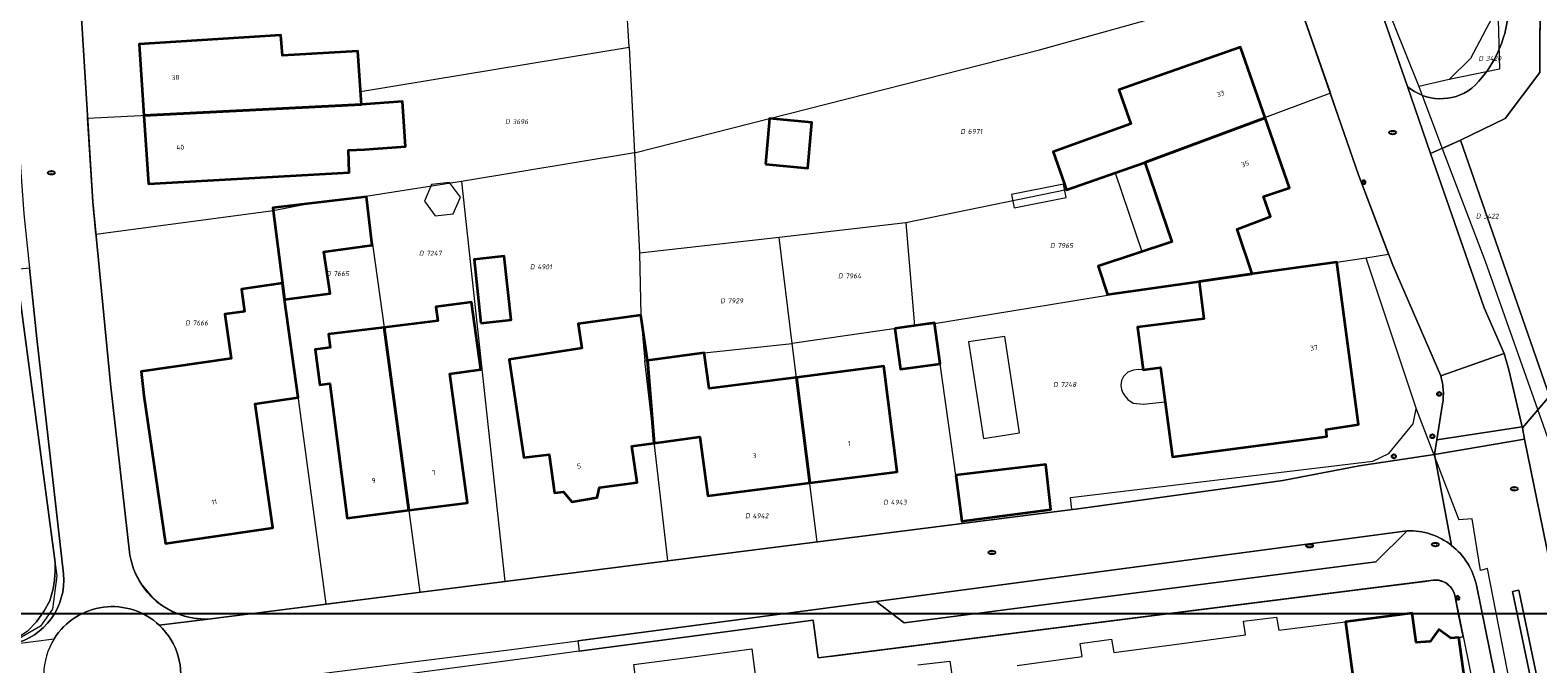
# Model space of a CAD drawing. Header units: metres. Extents: x 183765 to 187731, y 443805 to 446163.
# Tile 5 of 120: x 186082 to 186193, y 444162 to 444208. Entities that reach past the tile are written whole.
import ezdxf
from ezdxf.enums import TextEntityAlignment as Align

# ---------------------------------------------------------------- set-up
doc = ezdxf.new("R2010")
doc.units = ezdxf.units.M
doc.layers.get('0').update_dxf_attribs({"lineweight": 25})
for name, color, linetype, lineweight in [('B-WE-IE-MEUBILAIR-S', 7, 'Continuous', 25), ('B-WE-OG-BEBOUWING-GV', 7, 'Continuous', 35), ('B-WE-OG-BEBOUWING-T18', 10, 'Continuous', 18), ('B-WE-OG-BEBOUWING_LUIFEL-GV', 7, 'Continuous', 18), ('B-WE-OG-BEBOUWING_OVERBOUWING-GV', 7, 'Continuous', 18), ('B-WE-OG-BEBOUWING_SCHUUR-GV', 7, 'Continuous', 18), ('B-WE-OG-TERREIN_ERF-GV', 7, 'Continuous', 18), ('B-WE-VH-OPENVERHARDING_BETONSTRAATSTEEN-GV', 90, 'Continuous', 18), ('B-WE-VH-OPENVERHARDING_STRAATBAKSTEEN-GV', 90, 'Continuous', 18), ('B-WE-VH-OPENVERHARDING_TEGEL-GV', 90, 'Continuous', 18)]:
    doc.layers.add(name, color=color, linetype=linetype, lineweight=lineweight)
doc.layers.add('B-WE-KG-GRENS_PERCEEL-G', color=7, linetype='Continuous', lineweight=13, true_color=0xa55252)
doc.layers.add('B-WE-KG-GRENS_PERCEEL-S', color=7, linetype='Continuous', lineweight=25, true_color=0xa55252)
doc.styles.add('NLCS-ISO', font='NLCS-ISO.ttf')
doc.styles.add('NLCS-ISO-M200-T18', font='NLCS-ISO.ttf', dxfattribs={"height": 0.36})

# ---------------------------------------------------------------- blocks, each defined once
blk = doc.blocks.new('SIE-MEUBILAIR_PAAL_AFSLUITPAAL-SO')
blk.add_circle((0, 0), 0.75)
at = {"style": 'NLCS-ISO'}
blk.add_text('af', height=0.75, dxfattribs=at).set_placement((0, 0.05), align=Align.MIDDLE_CENTER)
blk = doc.blocks.new('SIE-MEUBILAIR_PAAL_LICHTMAST-SO')
for points in [[(-0.62, 0), (-1, 0)], [(-0.71, 0.71), (-0.44, 0.44)], [(0, 1), (0, 0.62)], [(0.44, 0.44), (0.71, 0.71)], [(1, 0), (0.62, 0)], [(-0.71, -0.71), (-0.44, -0.44)], [(0, -0.62), (0, -1)], [(0.44, -0.44), (0.71, -0.71)]]:
    blk.add_lwpolyline(points)
blk.add_circle((0, 0), 0.5)
blk = doc.blocks.new('SIE-MEUBILAIR_PUT_RIOOLPUT-SO')
blk.add_ellipse((0, 0), major_axis=(1.25, 0), ratio=0.54)
at = {"style": 'NLCS-ISO'}
blk.add_text('ri', height=0.75, dxfattribs=at).set_placement((-0.04, 0.07), align=Align.MIDDLE_CENTER)
blk = doc.blocks.new('SIE-MEUBILAIR_PUT_KOLK-SO')
blk.add_ellipse((0, 0), major_axis=(1.25, 0), ratio=0.54)
at = {"style": 'NLCS-ISO'}
blk.add_text('klk', height=0.75, dxfattribs=at).set_placement((0.03, 0), align=Align.MIDDLE_CENTER)
blk = doc.blocks.new('SKG-PERCEELNUMMER-SO')
at = {"style": 'NLCS-ISO', "oblique": 10, "flags": 1}
for tag, p in [('GEMEENTECODE', (0, 2.55)), ('PERCEELGROOTTE', (0, -2.45))]:
    blk.add_attdef(tag, text='', height=1.8, dxfattribs=at).set_placement(p, align=Align.MIDDLE_CENTER)
at = {"style": 'NLCS-ISO', "oblique": 10}
blk.add_attdef('SECTIE', text='', height=1.8, dxfattribs=at).set_placement((-0.5, 0), align=Align.MIDDLE_RIGHT)
blk.add_attdef('PERCEELNUMMER', text='', height=1.8, dxfattribs=at).set_placement((0.5, 0), align=Align.MIDDLE_LEFT)

msp = doc.modelspace()

# ---------------------------------------------------------------- linework, layer by layer
msp.add_lwpolyline([(186049.481, 444796.829), (186901.387, 444796.829), (186901.387, 444165.242), (186049.481, 444165.242)], close=True)
at = {"layer": 'B-WE-KG-GRENS_PERCEEL-G', "flags": 128}
for points in [[(186174.879, 444230.412), (186181.639, 444210.913), (186184.399, 444204.001)], [(186126.378, 444206.892), (186125.932, 444214.175)], [(186126.77, 444199.132), (186156.526, 444206.708), (186175.026, 444211.867)], [(186175.026, 444211.867), (186175.152, 444211.472), (186177.903, 444203.51)], [(186187.466, 444200.068), (186190.752, 444201.65), (186193.284, 444205.034), (186193.317, 444211.515)], [(186190.197, 444209.879), (186188.195, 444206.063), (186186.627, 444204.514)], [(186190.197, 444209.879), (186190.314, 444205.292), (186186.627, 444204.514)], [(186086.137, 444208.991), (186086.585, 444201.676)], [(186086.585, 444201.676), (186106.708, 444202.697), (186106.643, 444203.64), (186126.378, 444206.892)], [(186126.378, 444206.892), (186126.77, 444199.132)], [(186186.627, 444204.514), (186184.399, 444204.001)], [(186184.399, 444204.001), (186186.104, 444199.456)], [(186177.903, 444203.51), (186164.266, 444198.419), (186158.52, 444196.419), (186146.71, 444193.976)], [(186182.181, 444191.676), (186179.97, 444197.528), (186177.903, 444203.51)], [(186087.197, 444193.121), (186086.961, 444195.534), (186086.585, 444201.676)], [(186186.104, 444199.456), (186187.466, 444200.068)], [(186186.104, 444199.456), (186189.28, 444191.173), (186193.829, 444178.269)], [(186193.273, 444183.357), (186193.254, 444183.411), (186187.466, 444200.068)], [(186126.77, 444199.132), (186114.059, 444197.02)], [(186126.77, 444199.132), (186127.13, 444191.745)], [(186114.059, 444197.02), (186107.037, 444195.925)], [(186114.059, 444197.02), (186117.235, 444167.631)], [(186107.037, 444195.925), (186102.965, 444195.407), (186100.218, 444194.861)], [(186107.037, 444195.925), (186108.367, 444186.285), (186111, 444166.841)], [(186100.218, 444194.861), (186087.197, 444193.121)], [(186104.103, 444165.966), (186100.218, 444194.861)], [(186146.71, 444193.976), (186137.387, 444192.902)], [(186146.71, 444193.976), (186147.33, 444186.42)], [(186087.197, 444193.121), (186088.268, 444182.155), (186089.691, 444169.563), (186089.818, 444168.98), (186090.017, 444168.406), (186090.5, 444167.463), (186091.321, 444166.454), (186092.082, 444165.836), (186092.859, 444165.389), (186093.705, 444165.073), (186094.543, 444164.904), (186095.321, 444164.842)], [(186137.387, 444192.902), (186127.13, 444191.745)], [(186138.344, 444185.115), (186137.387, 444192.902)], [(186081.181, 444191.679), (186083.954, 444170.677), (186084.334, 444168.036), (186084.014, 444165.589), (186083.119, 444164.335), (186080.79, 444162.982)], [(186127.13, 444191.745), (186127.242, 444187.209), (186127.535, 444183.852)], [(186180.51, 444191.407), (186182.181, 444191.676)], [(186148.823, 444186.584), (186164.662, 444189.175), (186168.251, 444189.68), (186172.154, 444190.24), (186175.152, 444190.658), (186178.364, 444191.105), (186180.51, 444191.407)], [(186180.51, 444191.407), (186184.203, 444180.31)], [(186147.33, 444186.42), (186138.344, 444185.115)], [(186147.33, 444186.42), (186148.823, 444186.584)], [(186150.838, 444171.885), (186150.394, 444175.243), (186148.823, 444186.584)], [(186127.535, 444183.852), (186131.883, 444184.432), (186138.344, 444185.115)], [(186140.193, 444170.538), (186138.344, 444185.115)], [(186129.216, 444169.148), (186127.535, 444183.852)], [(186158.904, 444172.907), (186158.794, 444173.794), (186181.02, 444176.472), (186182.196, 444177.016), (186183.981, 444179.21), (186184.203, 444180.31)], [(186184.203, 444180.31), (186187.342, 444172.152)], [(186150.838, 444171.885), (186154.514, 444172.351), (186158.904, 444172.907)], [(186140.193, 444170.538), (186150.838, 444171.885)], [(186192.786, 444139.314), (186193.128, 444140.507), (186193.713, 444141.094), (186191.942, 444155.779), (186189.448, 444168.564), (186188.926, 444168.415), (186188.306, 444172.212), (186187.342, 444172.152)], [(186129.216, 444169.148), (186140.193, 444170.538)], [(186117.235, 444167.631), (186122.607, 444168.311), (186129.216, 444169.148)], [(186111, 444166.841), (186117.235, 444167.631)], [(186141.122, 444162.109), (186180.497, 444167.079), (186183.278, 444167.43), (186184.227, 444167.549), (186184.831, 444167.626), (186185.27, 444167.681)], [(186185.27, 444167.681), (186185.828, 444167.711), (186186.359, 444167.535), (186186.724, 444167.213), (186186.901, 444166.964), (186187.032, 444166.601)], [(186104.103, 444165.966), (186105.439, 444166.137), (186111, 444166.841)], [(186187.032, 444166.601), (186188.475, 444159.606), (186190.118, 444151.638)], [(186095.321, 444164.842), (186104.103, 444165.966)]]:
    msp.add_lwpolyline(points, dxfattribs=at)
at = {"layer": 'B-WE-OG-BEBOUWING-GV', "flags": 128}
for points in [[(186090.727, 444201.886), (186106.708, 444202.697), (186106.685, 444203.027), (186106.44, 444206.618), (186100.916, 444206.28), (186100.787, 444207.782), (186090.374, 444207.127)], [(186173.095, 444201.715), (186171.289, 444206.893), (186162.366, 444203.762), (186163.244, 444201.267), (186157.533, 444199.213), (186158.52, 444196.419), (186164.266, 444198.419)], [(186106.708, 444202.697), (186090.727, 444201.886), (186091.065, 444196.859), (186105.806, 444197.685), (186105.758, 444199.326), (186106.934, 444199.387), (186109.953, 444199.593), (186109.727, 444202.903)], [(186136.396, 444198.292), (186139.497, 444198.016), (186139.795, 444201.371), (186136.694, 444201.647)], [(186173.095, 444201.715), (186164.266, 444198.419), (186166.243, 444192.597), (186160.832, 444190.803), (186161.525, 444188.715), (186168.251, 444189.68), (186172.154, 444190.24), (186171.047, 444193.517), (186173.506, 444194.455), (186172.989, 444195.924), (186174.892, 444196.565)], [(186107.067, 444195.89), (186100.19, 444195.08), (186100.904, 444189.54), (186101.056, 444188.36), (186104.396, 444188.793), (186103.951, 444191.858), (186107.5, 444192.338)], [(186115.487, 444186.608), (186117.699, 444186.844), (186117.2, 444191.528), (186114.988, 444191.292)], [(186172.154, 444190.24), (186168.251, 444189.68), (186168.592, 444186.919), (186163.719, 444186.304), (186164.15, 444183.179), (186165.408, 444183.343), (186166.293, 444176.774), (186177.64, 444178.268), (186177.589, 444178.803), (186179.969, 444179.16), (186178.364, 444191.105)], [(186101.056, 444188.36), (186100.904, 444189.54), (186097.882, 444189.114), (186098.114, 444187.47), (186096.678, 444187.268), (186097.139, 444184), (186090.524, 444183.068), (186090.723, 444181.298), (186092.311, 444170.407), (186100.202, 444171.572), (186098.885, 444180.677), (186102.052, 444181.135)], [(186108.365, 444186.301), (186110.186, 444172.853), (186114.505, 444173.405), (186113.201, 444182.896), (186115.48, 444183.209), (186114.799, 444188.162), (186112.174, 444187.802), (186112.313, 444186.788)], [(186108.365, 444186.301), (186104.28, 444185.797), (186104.411, 444184.81), (186103.317, 444184.664), (186103.647, 444182.085), (186104.391, 444182.18), (186105.659, 444172.274), (186110.186, 444172.853)], [(186127.719, 444183.877), (186127.242, 444187.209), (186122.64, 444186.551), (186122.896, 444184.76), (186117.549, 444183.95), (186118.642, 444176.732), (186120.5, 444176.943), (186120.901, 444174.143), (186121.541, 444174.2), (186122.164, 444173.482), (186124.035, 444173.793), (186124.192, 444174.52), (186126.972, 444174.892), (186126.562, 444177.572), (186128.22, 444177.799)], [(186145.907, 444186.221), (186146.301, 444183.236), (186149.236, 444183.619), (186148.817, 444186.629)], [(186138.66, 444182.621), (186132.243, 444181.801), (186131.883, 444184.432), (186127.719, 444183.877), (186128.22, 444177.799), (186131.579, 444178.259), (186132.153, 444173.916), (186139.644, 444174.87)], [(186138.66, 444182.621), (186139.644, 444174.87), (186146.077, 444175.689), (186145.079, 444183.442)], [(186150.369, 444175.428), (186150.823, 444172.053), (186157.363, 444172.903), (186156.99, 444176.228)], [(186187.327, 444163.505), (186186.738, 444163.453), (186185.87, 444164.098), (186185.23, 444163.216), (186184.192, 444163.119), (186183.902, 444165.276), (186179.002, 444164.66), (186180.394, 444154.297), (186186.857, 444155.165), (186186.318, 444159.429), (186187.866, 444159.611), (186187.843, 444159.774)]]:
    msp.add_lwpolyline(points, close=True, dxfattribs=at)
at = {"layer": 'B-WE-OG-BEBOUWING_LUIFEL-GV', "flags": 128}
for points in [[(186164.266, 444198.419), (186162.098, 444197.664), (186164.048, 444191.869), (186166.243, 444192.597)], [(186164.15, 444183.179), (186163.799, 444183.201), (186163.439, 444183.159), (186163.028, 444182.997), (186162.707, 444182.694), (186162.545, 444182.396), (186162.495, 444182.061), (186162.55, 444181.727), (186162.647, 444181.481), (186162.807, 444181.271), (186163.008, 444181.007), (186163.416, 444180.737), (186164.173, 444180.646), (186165.746, 444180.836), (186165.408, 444183.343)]]:
    msp.add_lwpolyline(points, close=True, dxfattribs=at)
at = {"layer": 'B-WE-OG-BEBOUWING_OVERBOUWING-GV', "flags": 128}
for points in [[(186154.473, 444196.075), (186154.669, 444195.094), (186158.496, 444195.859), (186158.3, 444196.839)], [(186152.41, 444178.129), (186155.062, 444178.537), (186153.968, 444185.636), (186151.316, 444185.227)]]:
    msp.add_lwpolyline(points, close=True, dxfattribs=at)
at = {"layer": 'B-WE-OG-BEBOUWING_SCHUUR-GV', "flags": 128}
msp.add_lwpolyline([(186111.327, 444195.577), (186112.119, 444194.504), (186113.445, 444194.654), (186113.977, 444195.877), (186113.185, 444196.95), (186111.86, 444196.8)], close=True, dxfattribs=at)
at = {"layer": 'B-WE-OG-TERREIN_ERF-GV', "flags": 128}
for points in [[(186136.625, 444405.982), (186154.362, 444322.645), (186156.26, 444313.688), (186165.338, 444270.834), (186173.947, 444233.911), (186175.613, 444227.656), (186177.348, 444221.911), (186183.553, 444204.021)], [(186186.008, 444182.735), (186182.481, 444190.882), (186179.97, 444197.528), (186175.152, 444211.472), (186171.974, 444221.415), (186170.761, 444225.671), (186168.597, 444233.921), (186162.957, 444257.878), (186157.862, 444281.323), (186155.578, 444292.31), (186151.133, 444312.581), (186149.171, 444321.528), (186137.436, 444375.04), (186132.211, 444399.977)], [(186264.18, 444321.333), (186263.92, 444321.605), (186237.797, 444325.237), (186233.717, 444325.597), (186221.321, 444325.169), (186220.881, 444321.33), (186220.151, 444311.282), (186209.46, 444310.754), (186204.479, 444310.37), (186199.223, 444309.965), (186194.269, 444309.584), (186190.402, 444309.197), (186189.543, 444309.111), (186191.542, 444296.264), (186193.203, 444288.289), (186193.754, 444259.185), (186193.691, 444241.296), (186193.347, 444217.519), (186193.284, 444205.034), (186190.752, 444201.65), (186187.466, 444200.068), (186194.005, 444181.249), (186194.615, 444179.493), (186194.827, 444178.884)], [(186003.523, 444267.857), (186071.659, 444276.468), (186081.824, 444278.014), (186082.533, 444266.449), (186083.538, 444250.047), (186083.693, 444246.273), (186084.572, 444234.559), (186086.961, 444195.534), (186088.268, 444182.155), (186089.691, 444169.563)], [(186082.165, 444163.961), (186082.842, 444164.639), (186083.39, 444165.447), (186083.816, 444166.197), (186084.05, 444167.08), (186084.152, 444167.724), (186084.192, 444168.402), (186084.204, 444169.009), (186081.331, 444190.555)], [(186095.435, 444164.857), (186159.546, 444172.988), (186174.407, 444175.052), (186180.009, 444176.126), (186185.561, 444176.946), (186185.732, 444178.029), (186186.149, 444180.673)], [(186185.639, 444167.728), (186140.253, 444161.999), (186139.884, 444164.775), (186122.71, 444162.489), (186118.924, 444161.985), (186110.595, 444160.877), (186107.172, 444160.421), (186104.878, 444160.116), (186105.11, 444158.594), (186105.681, 444154.056), (186107.658, 444154.343), (186108.181, 444150.565), (186106.125, 444150.241), (186106.577, 444147.012), (186108.683, 444147.281), (186108.849, 444143.223), (186106.832, 444142.99), (186106.741, 444143.944), (186098.948, 444142.96), (186097.037, 444157.552), (186095.865, 444157.334)], [(186179.002, 444164.66), (186183.902, 444165.276), (186184.192, 444163.119), (186185.23, 444163.216), (186185.87, 444164.098), (186186.738, 444163.453), (186187.327, 444163.505), (186187.665, 444163.535), (186187.321, 444165.201), (186187.032, 444166.601)], [(186154.873, 444161.438), (186159.665, 444162.09), (186159.515, 444163.048), (186161.826, 444163.369), (186161.982, 444162.396), (186166.824, 444163.044), (186171.666, 444163.691), (186171.505, 444164.694), (186173.951, 444164.997), (186174.102, 444164.044), (186179.002, 444164.66)], [(186147.588, 444161.482), (186149.945, 444161.749), (186150.081, 444160.786)]]:
    msp.add_lwpolyline(points, dxfattribs=at)
at = {"layer": 'B-WE-OG-TERREIN_ERF-GV'}
for points in [[(186188.287, 444203.882, 0.1733077), (186190.924, 444209)], [(186183.553, 444204.021, 0.3540587), (186188.287, 444203.882)], [(186186.149, 444180.673, 0.1071144), (186186.008, 444182.735)], [(186089.691, 444169.563, 0.3751239), (186095.435, 444164.857)], [(186187.032, 444166.601, 0.3508762), (186185.639, 444167.728)]]:
    msp.add_lwpolyline(points, format="xyb", dxfattribs=at)
at = {"layer": 'B-WE-OG-TERREIN_ERF-GV', "flags": 128}
for points in [[(186090.727, 444201.886), (186090.374, 444207.127), (186100.787, 444207.782), (186100.916, 444206.28), (186106.44, 444206.618), (186106.685, 444203.027), (186106.708, 444202.697), (186109.727, 444202.903), (186109.953, 444199.593), (186106.934, 444199.387), (186105.758, 444199.326), (186105.806, 444197.685), (186091.065, 444196.859)], [(186165.408, 444183.343), (186164.15, 444183.179), (186163.719, 444186.304), (186168.592, 444186.919), (186168.251, 444189.68), (186161.525, 444188.715), (186160.832, 444190.803), (186166.243, 444192.597), (186164.266, 444198.419), (186158.52, 444196.419), (186157.533, 444199.213), (186163.244, 444201.267), (186162.366, 444203.762), (186171.289, 444206.893), (186173.095, 444201.715), (186174.892, 444196.565), (186172.989, 444195.924), (186173.506, 444194.455), (186171.047, 444193.517), (186172.154, 444190.24), (186178.364, 444191.105), (186179.969, 444179.16), (186177.589, 444178.803), (186177.64, 444178.268), (186166.293, 444176.774)], [(186139.497, 444198.016), (186136.396, 444198.292), (186136.694, 444201.647), (186139.795, 444201.371)], [(186101.056, 444188.36), (186102.052, 444181.135), (186098.885, 444180.677), (186100.202, 444171.572), (186092.311, 444170.407), (186090.723, 444181.298), (186090.524, 444183.068), (186097.139, 444184), (186096.678, 444187.268), (186098.114, 444187.47), (186097.882, 444189.114), (186100.904, 444189.54), (186100.19, 444195.08), (186107.067, 444195.89), (186107.5, 444192.338), (186103.951, 444191.858), (186104.396, 444188.793)], [(186117.2, 444191.528), (186117.699, 444186.844), (186115.487, 444186.608), (186114.988, 444191.292)], [(186108.365, 444186.301), (186112.313, 444186.788), (186112.174, 444187.802), (186114.799, 444188.162), (186115.48, 444183.209), (186113.201, 444182.896), (186114.505, 444173.405), (186110.186, 444172.853), (186105.659, 444172.274), (186104.391, 444182.18), (186103.647, 444182.085), (186103.317, 444184.664), (186104.411, 444184.81), (186104.28, 444185.797)], [(186139.644, 444174.87), (186132.153, 444173.916), (186131.579, 444178.259), (186128.22, 444177.799), (186126.562, 444177.572), (186126.972, 444174.892), (186124.192, 444174.52), (186124.035, 444173.793), (186122.164, 444173.482), (186121.541, 444174.2), (186120.901, 444174.143), (186120.5, 444176.943), (186118.642, 444176.732), (186117.549, 444183.95), (186122.896, 444184.76), (186122.64, 444186.551), (186127.242, 444187.209), (186127.719, 444183.877), (186131.883, 444184.432), (186132.243, 444181.801), (186138.66, 444182.621), (186145.079, 444183.442), (186146.077, 444175.689)], [(186149.236, 444183.619), (186146.301, 444183.236), (186145.907, 444186.221), (186148.817, 444186.629)], [(186157.363, 444172.903), (186150.823, 444172.053), (186150.369, 444175.428), (186156.99, 444176.228)], [(186131.053, 444162.078), (186135.396, 444162.654), (186136.654, 444152.724), (186136.545, 444152.709), (186137.011, 444149.241), (186132.824, 444148.678), (186128.842, 444148.142), (186128.376, 444151.611), (186128.078, 444151.571), (186126.73, 444161.505)]]:
    msp.add_lwpolyline(points, close=True, dxfattribs=at)
at = {"layer": 'B-WE-VH-OPENVERHARDING_BETONSTRAATSTEEN-GV', "flags": 128}
for points in [[(186191.021, 444183.19), (186190.671, 444184.389), (186186.008, 444182.735)], [(186186.149, 444180.673), (186185.732, 444178.029), (186191.991, 444178.989), (186191.99, 444178.995), (186191.021, 444183.19)]]:
    msp.add_lwpolyline(points, dxfattribs=at)
at = {"layer": 'B-WE-VH-OPENVERHARDING_BETONSTRAATSTEEN-GV'}
for points in [[(186186.008, 444182.735, -0.1071144), (186186.149, 444180.673)], [(186091.853, 444164.398, 0.4731443), (186084.128, 444163.409)], [(186093.272, 444159.472, 0.2733685), (186091.853, 444164.398)], [(186084.128, 444163.409, 0.2782655), (186084.039, 444158.208)]]:
    msp.add_lwpolyline(points, format="xyb", dxfattribs=at)
at = {"layer": 'B-WE-VH-OPENVERHARDING_BETONSTRAATSTEEN-GV', "flags": 128}
msp.add_lwpolyline([(186181.229, 444169.055), (186183.534, 444171.35), (186144.523, 444166.141), (186146.583, 444164.581)], close=True, dxfattribs=at)
at = {"layer": 'B-WE-VH-OPENVERHARDING_STRAATBAKSTEEN-GV', "flags": 128}
for points in [[(186183.553, 444204.021), (186185.267, 444199.08), (186187.466, 444200.068), (186190.752, 444201.65), (186193.284, 444205.034), (186193.347, 444217.519), (186193.691, 444241.296), (186193.754, 444259.185), (186193.203, 444288.289), (186191.542, 444296.264), (186189.543, 444309.111), (186188.439, 444316.204)], [(186077.617, 444266.593), (186078.444, 444253.178), (186078.628, 444250.189), (186078.655, 444249.712), (186079.128, 444241.451), (186079.549, 444234.083), (186080.003, 444226.143), (186080.205, 444222.621), (186080.544, 444216.686), (186080.756, 444212.982), (186081.261, 444204.155), (186081.445, 444200.941), (186081.452, 444200.851), (186081.883, 444194.957), (186081.924, 444194.392), (186082.312, 444190.657), (186082.851, 444185.478), (186084.813, 444168.167)], [(186089.691, 444169.563), (186088.268, 444182.155), (186086.961, 444195.534), (186084.572, 444234.559), (186083.693, 444246.273), (186083.538, 444250.047), (186082.533, 444266.449)], [(186197.003, 444154.342), (186192.161, 444178.078), (186185.561, 444176.946), (186186.807, 444170.266)], [(186186.807, 444170.266), (186185.561, 444176.946), (186180.009, 444176.126), (186174.407, 444175.052), (186159.546, 444172.988), (186095.435, 444164.857), (186091.853, 444164.398)], [(186093.272, 444159.472), (186098.158, 444160.14), (186107.06, 444161.269), (186110.49, 444161.704), (186117.728, 444162.622), (186118.822, 444162.766), (186122.607, 444163.263), (186144.523, 444166.141), (186183.534, 444171.35)], [(186188.626, 444167.337), (186191.945, 444151.059), (186193.061, 444145.583), (186194.063, 444140.67), (186194.683, 444137.629), (186194.78, 444136.877), (186195.411, 444129.943)], [(186091.853, 444164.398), (186095.435, 444164.857)], [(186081.051, 444163.015), (186084.128, 444163.409)]]:
    msp.add_lwpolyline(points, dxfattribs=at)
for points in [[(186156.26, 444313.688), (186151.133, 444312.581), (186155.578, 444292.31), (186157.862, 444281.323), (186162.957, 444257.878), (186168.597, 444233.921), (186170.761, 444225.671), (186171.974, 444221.415), (186175.152, 444211.472), (186179.97, 444197.528), (186182.481, 444190.882), (186186.008, 444182.735), (186190.671, 444184.389), (186189.201, 444187.739), (186185.267, 444199.08), (186183.553, 444204.021), (186177.348, 444221.911), (186175.613, 444227.656), (186173.947, 444233.911), (186165.338, 444270.834)], [(186187.466, 444200.068), (186185.267, 444199.08), (186189.201, 444187.739), (186190.671, 444184.389), (186191.021, 444183.19), (186191.99, 444178.995), (186191.991, 444178.989), (186192.011, 444178.904), (186194.005, 444181.249)], [(186191.746, 444166.966), (186198.032, 444136.743), (186197.578, 444136.65), (186191.269, 444166.873)], [(186191.746, 444166.966), (186191.269, 444166.873), (186197.578, 444136.65), (186198.032, 444136.743)]]:
    msp.add_lwpolyline(points, close=True, dxfattribs=at)
at = {"layer": 'B-WE-VH-OPENVERHARDING_STRAATBAKSTEEN-GV'}
for points in [[(186190.924, 444209, -0.1733077), (186188.287, 444203.882)], [(186188.287, 444203.882, -0.3540587), (186183.553, 444204.021)], [(186183.534, 444171.35, -0.1754558), (186186.807, 444170.266)], [(186095.435, 444164.857, -0.3751239), (186089.691, 444169.563)], [(186186.807, 444170.266, -0.1757008), (186188.626, 444167.337)], [(186084.813, 444168.167, -0.3785515), (186081.051, 444163.015)], [(186084.128, 444163.409, -0.4731443), (186091.853, 444164.398)], [(186091.853, 444164.398, -0.2733685), (186093.272, 444159.472)]]:
    msp.add_lwpolyline(points, format="xyb", dxfattribs=at)
at = {"layer": 'B-WE-VH-OPENVERHARDING_TEGEL-GV', "flags": 128}
for points in [[(186082.851, 444185.478), (186082.312, 444190.657), (186081.331, 444190.555), (186084.204, 444169.009), (186084.192, 444168.402), (186084.152, 444167.724), (186084.05, 444167.08), (186083.816, 444166.197), (186083.39, 444165.447), (186082.842, 444164.639), (186082.165, 444163.961), (186081.268, 444163.353), (186080.103, 444162.894), (186080.789, 444162.982), (186081.051, 444163.015)], [(186084.813, 444168.167), (186082.851, 444185.478)], [(186194.827, 444178.884), (186194.615, 444179.493), (186194.005, 444181.249), (186192.011, 444178.904), (186192.161, 444178.078), (186197.003, 444154.342), (186197.664, 444154.458), (186195.946, 444164.418), (186196.146, 444164.424), (186196.252, 444164.427), (186193.963, 444176.357), (186205.746, 444178.012), (186226.253, 444180.566), (186226.251, 444180.502), (186236.552, 444181.564)], [(186183.534, 444171.35), (186181.229, 444169.055), (186146.583, 444164.581), (186144.523, 444166.141), (186122.607, 444163.263), (186122.71, 444162.489), (186139.884, 444164.775), (186140.253, 444161.999), (186185.639, 444167.728)], [(186187.032, 444166.601), (186187.321, 444165.201), (186187.665, 444163.535), (186187.327, 444163.505), (186187.843, 444159.774), (186188.515, 444159.855), (186190.415, 444150.747), (186191.945, 444151.059), (186188.626, 444167.337)]]:
    msp.add_lwpolyline(points, dxfattribs=at)
msp.add_lwpolyline([(186192.161, 444178.078), (186192.011, 444178.904), (186191.991, 444178.989), (186185.732, 444178.029), (186185.561, 444176.946)], close=True, dxfattribs=at)
at = {"layer": 'B-WE-VH-OPENVERHARDING_TEGEL-GV'}
for points in [[(186186.807, 444170.266, 0.1754558), (186183.534, 444171.35)], [(186188.626, 444167.337, 0.1757008), (186186.807, 444170.266)], [(186081.051, 444163.015, 0.3785515), (186084.813, 444168.167)], [(186185.639, 444167.728, -0.3508762), (186187.032, 444166.601)]]:
    msp.add_lwpolyline(points, format="xyb", dxfattribs=at)

# ---------------------------------------------------------------- block references
at = {"layer": 'B-WE-IE-MEUBILAIR-S', "xscale": 0.2, "yscale": 0.2, "zscale": 0.2}
for name, p in [('SIE-MEUBILAIR_PUT_RIOOLPUT-SO', (186182.477, 444200.625)), ('SIE-MEUBILAIR_PUT_RIOOLPUT-SO', (186083.921, 444197.667)), ('SIE-MEUBILAIR_PAAL_LICHTMAST-SO', (186180.34, 444196.983)), ('SIE-MEUBILAIR_PAAL_AFSLUITPAAL-SO', (186185.893, 444181.407)), ('SIE-MEUBILAIR_PAAL_AFSLUITPAAL-SO', (186185.397, 444178.294)), ('SIE-MEUBILAIR_PAAL_AFSLUITPAAL-SO', (186182.564, 444176.818)), ('SIE-MEUBILAIR_PUT_RIOOLPUT-SO', (186191.413, 444174.431)), ('SIE-MEUBILAIR_PUT_RIOOLPUT-SO', (186153.028, 444169.755)), ('SIE-MEUBILAIR_PUT_KOLK-SO', (186176.367, 444170.247)), ('SIE-MEUBILAIR_PUT_KOLK-SO', (186185.613, 444170.331)), ('SIE-MEUBILAIR_PAAL_LICHTMAST-SO', (186187.246, 444166.407))]:
    msp.add_blockref(name, p, dxfattribs=at)
at = {"layer": 'B-WE-KG-GRENS_PERCEEL-S', "xscale": 0.2, "yscale": 0.2, "zscale": 0.2}
for p, values in [((186189.225, 444206.075), {'PERCEELNUMMER': '3420', 'SECTIE': 'D'}), ((186117.704, 444201.423), {'PERCEELNUMMER': '3696', 'SECTIE': 'D'}), ((186151.16, 444200.702), {'PERCEELNUMMER': '6971', 'SECTIE': 'D'}), ((186189.037, 444194.481), {'PERCEELNUMMER': '3422', 'SECTIE': 'D'}), ((186111.373, 444191.752), {'PERCEELNUMMER': '7247', 'SECTIE': 'D'}), ((186157.746, 444192.317), {'PERCEELNUMMER': '7965', 'SECTIE': 'D'}), ((186119.529, 444190.753), {'PERCEELNUMMER': '4901', 'SECTIE': 'D'}), ((186104.548, 444190.254), {'PERCEELNUMMER': '7665', 'SECTIE': 'D'}), ((186142.165, 444190.087), {'PERCEELNUMMER': '7964', 'SECTIE': 'D'}), ((186133.51, 444188.256), {'PERCEELNUMMER': '7929', 'SECTIE': 'D'}), ((186094.196, 444186.627), {'PERCEELNUMMER': '7666', 'SECTIE': 'D'}), ((186157.978, 444182.098), {'PERCEELNUMMER': '7248', 'SECTIE': 'D'}), ((186145.494, 444173.443), {'PERCEELNUMMER': '4943', 'SECTIE': 'D'}), ((186135.341, 444172.444), {'PERCEELNUMMER': '4942', 'SECTIE': 'D'})]:
    msp.add_blockref('SKG-PERCEELNUMMER-SO', p, dxfattribs=at).add_auto_attribs(values)

# ---------------------------------------------------------------- texts
at = {"layer": 'B-WE-OG-BEBOUWING-T18', "style": 'NLCS-ISO-M200-T18'}
for s, rotation, p in [('38', 3.8, (186093.045, 444204.674)), ('33', 19.3, (186169.832, 444203.481)), ('40', 3.8, (186093.39, 444199.54)), ('35', 19.3, (186171.633, 444198.317)), ('37', 7.7, (186176.689, 444184.8)), ('1', 7.3, (186142.544, 444177.759)), ('5', 9.5, (186122.69, 444176.104)), ('3', 7.3, (186135.582, 444176.873)), ('9', 7.3, (186107.605, 444175.043)), ('7', 7.3, (186112.028, 444175.609)), ('11', 8.4, (186095.891, 444173.463))]:
    msp.add_text(s, height=0.36, rotation=rotation, dxfattribs=at).set_placement(p, align=Align.MIDDLE)

doc.saveas('drawing.dxf')
